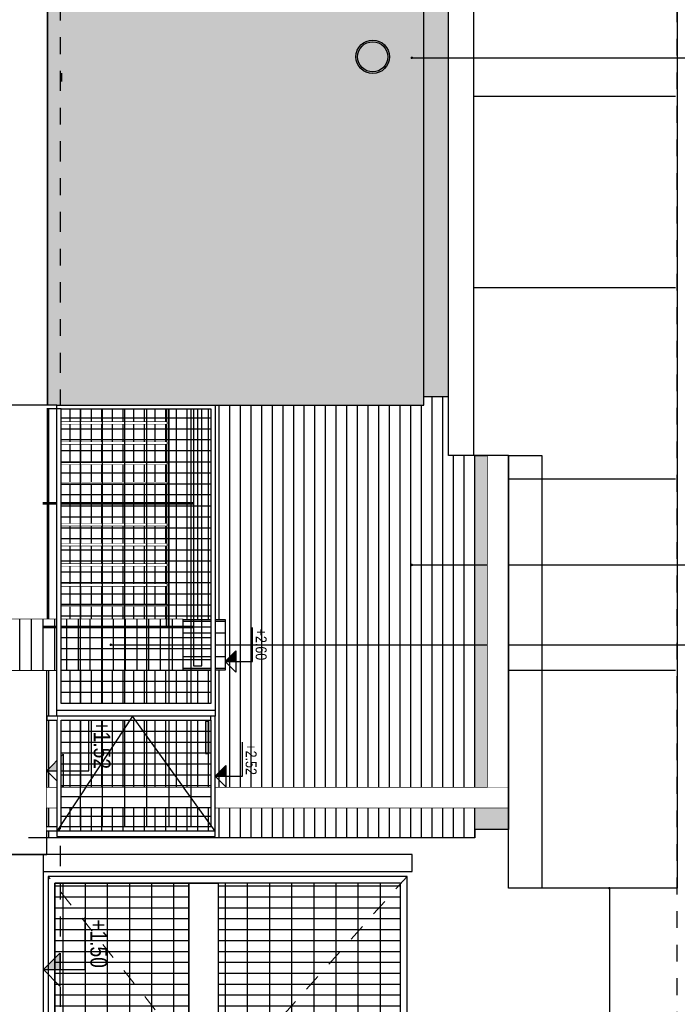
# Model space of a CAD drawing. Header units: millimetres. Extents: x 4617 to 4884, y 1258 to 1784.
# Tile 20 of 256: x 4708.99 to 4712.91, y 1268.82 to 1274.69. Entities that reach past the tile are written whole.
import ezdxf
from ezdxf.enums import TextEntityAlignment as Align

# ---------------------------------------------------------------- set-up
doc = ezdxf.new("R2010")
doc.units = ezdxf.units.MM
doc.header["$LTSCALE"] = 0.4
doc.set_wipeout_variables(frame=1)
for name, pattern in [('DASHDOT', [1, 0.5, -0.25, 0, -0.25]), ('DOT', [6.35, 0, -6.35]), ('RAYITAS', [0.375, 0.25, -0.125])]:
    doc.linetypes.add(name, pattern=pattern)
for name, color, linetype in [('00 AC - CUBIERTA', 1, 'Continuous'), ('200', 6, 'Continuous'), ('200cotas50', 1, 'Continuous'), ('A HERRERÍA', 4, 'Continuous'), ('A MURO', 1, 'Continuous'), ('A MURO VISTO', 2, 'Continuous'), ('A PROYECCION', 8, 'Continuous'), ('A PROYECCION 2', 2, 'Continuous'), ('Hatch Ladrillo Visto', 32, 'Continuous'), ('TXT', 3, 'Continuous'), ('TXT COTA', 3, 'Continuous')]:
    doc.layers.add(name, color=color, linetype=linetype)
doc.layers.add('04 gris', color=252, linetype='Continuous', lineweight=13)
doc.styles.add('ARIAL NARROW', font='ARIALN.TTF')
doc.styles.add('SaAS simplex', font='simplex.shx', dxfattribs={"width": 0.8})
doc.dimstyles.new('COTAS 125', dxfattribs={"dimscale": 0.01, "dimtxt": 15, "dimasz": 8, "dimexe": 5, "dimexo": 20, "dimgap": 10, "dimtad": 0, "dimzin": 9, "dimdsep": 46, "dimtxsty": 'SaAS simplex', "dimblk": 'OBLIQUE', "dimcen": 0, "dimclrd": 8, "dimclre": 8, "dimclrt": 256, "dimadec": 1, "dimazin": 0, "dimtfac": 1, "dimtmove": 2, "dimatfit": 3, "dimldrblk": 'OBLIQUE', "dimfxl": 10, "dimlwd": -1, "dimlwe": -1, "dimarcsym": 0})
pattern_1 = [(5e-14, (1.36614, -1.12543), (1e-16, 0.132), [])]
pattern_2 = [(5e-14, (1.36618, -1.30033), (1e-16, 0.132), [])]

# ---------------------------------------------------------------- blocks, each defined once
blk = doc.blocks.new('_Oblique')
at = {"layer": 'TXT COTA', "color": 0, "lineweight": -2}
blk.add_line((-0.5, -0.5), (0.5, 0.5), dxfattribs=at)
blk = doc.blocks.new('Nivel corte')
at = {"color": 0}
for p, q in [((0, 0.2), (0.25, 0.2)), ((0, 0), (0, 0.2)), ((0.0784, 0.0784), (-0.0784, 0.0784)), ((0, 0), (-0.0784, 0.0784)), ((0, 0), (0.0784, 0.0784))]:
    blk.add_line(p, q, dxfattribs=at)
blk.add_solid([(0, 0), (0.0784, 0.0784), (0, 0.0784), (0.0784, 0.0784)], dxfattribs=at)
at = {"color": 0, "style": 'ARIAL NARROW', "flags": 4}
blk.add_attdef('NIVEL', text='', height=0.08, dxfattribs=at).set_placement((0.125, 0.2), align=Align.BOTTOM_CENTER)
blk = doc.blocks.new('Portones grandes')
at = {"layer": 'A HERRERÍA'}
h = blk.add_hatch(dxfattribs=at)
h.set_pattern_fill('_USER', color=254, scale=0.132, angle=90, pattern_type=0)
h.set_pattern_definition(pattern_1)
h.paths.add_polyline_path([(1.2222, -0.04), (0.04, -0.04), (0.04, -1.1254), (1.2222, -1.1254)])
h = blk.add_hatch(dxfattribs=at)
h.set_pattern_fill('_USER', color=254, scale=0.065, angle=180, pattern_type=0)
h.set_pattern_definition([(90, (0.63108, -1.300426), (-0.065, 2e-17), [])])
h.paths.add_polyline_path([(1.2222, -0.04), (0.04, -0.04), (0.04, -1.1254), (1.2222, -1.1254)])
h.paths.add_polyline_path([(0.04, -1.3005), (1.2222, -1.3005), (1.2222, -2.1), (0.04, -2.1)])
h = blk.add_hatch(dxfattribs=at)
h.set_pattern_fill('_USER', color=254, scale=0.132, angle=90, pattern_type=0)
h.set_pattern_definition(pattern_1)
h.paths.add_polyline_path([(1.3022, -0.04), (2.4843, -0.04), (2.4843, -1.1254), (1.3022, -1.1254)])
h = blk.add_hatch(dxfattribs=at)
h.set_pattern_fill('_USER', color=254, scale=0.065, angle=180, pattern_type=0)
h.set_pattern_definition([(90, (1.893237, -1.125426), (-0.065, 2e-17), [])])
h.paths.add_polyline_path([(1.3022, -0.04), (2.4843, -0.04), (2.4843, -1.1254), (1.3022, -1.1254)])
h.paths.add_polyline_path([(2.4843, -1.3005), (1.3022, -1.3005), (1.3022, -2.1), (2.4843, -2.1)])
h = blk.add_hatch(dxfattribs=at)
h.set_pattern_fill('_USER', color=254, scale=0.132, angle=90, pattern_type=0)
h.set_pattern_definition(pattern_2)
h.paths.add_polyline_path([(0.04, -1.3005), (1.2222, -1.3005), (1.2222, -2.1), (0.04, -2.1)])
h = blk.add_hatch(dxfattribs=at)
h.set_pattern_fill('_USER', color=254, scale=0.132, angle=90, pattern_type=0)
h.set_pattern_definition(pattern_2)
h.paths.add_polyline_path([(2.4843, -1.3005), (1.3022, -1.3005), (1.3022, -2.1), (2.4843, -2.1)])
at = {"layer": '04 gris', "linetype": 'RAYITAS', "ltscale": 0.3}
for points in [[(0, 0), (1.2622, -1.1253), (0, -2.14)], [(2.5243, 0), (1.2622, -1.1253), (2.5243, -2.14)]]:
    blk.add_lwpolyline(points, dxfattribs=at)
at = {"layer": 'A HERRERÍA'}
for points in [[(1.2622, 0), (0, 0), (0, -2.14), (1.2622, -2.14)], [(1.2622, 0), (2.5243, 0), (2.5243, -2.14), (1.2622, -2.14)], [(1.2222, -0.04), (0.04, -0.04), (0.04, -2.1), (1.2222, -2.1)], [(1.2222, -0.04), (0.04, -0.04), (0.04, -1.1254), (1.2222, -1.1254)], [(1.3022, -0.04), (2.4843, -0.04), (2.4843, -2.1), (1.3022, -2.1)], [(1.3022, -0.04), (2.4843, -0.04), (2.4843, -1.1254), (1.3022, -1.1254)], [(0.04, -1.3005), (1.2222, -1.3005), (1.2222, -2.1), (0.04, -2.1)], [(2.4843, -1.3005), (1.3022, -1.3005), (1.3022, -2.1), (2.4843, -2.1)]]:
    blk.add_lwpolyline(points, close=True, dxfattribs=at)
at = {"layer": 'A HERRERÍA', "elevation": 0}
for points in [[(1.2222, -1.3003), (0.04, -1.3005), (0.04, -1.1255), (1.2222, -1.1253)], [(1.0541, -1.1915), (1.0541, -1.1713), (1.1812, -1.1713), (1.1812, -1.1915)], [(1.3022, -1.3003), (2.4843, -1.3005), (2.4843, -1.1255), (1.3022, -1.1253)], [(1.4702, -1.1915), (1.4702, -1.1713), (1.3431, -1.1713), (1.3431, -1.1915)]]:
    blk.add_lwpolyline(points, close=True, dxfattribs=at)
at = {"layer": 'A HERRERÍA'}
blk.add_circle((1.1715, -1.2316), 0.00969, dxfattribs=at)
blk = doc.blocks.new('porton2')
at = {"color": 251}
for points in [[(-387.4113, 4611.6995), (-387.4113, 4612.6432), (-387.4542, 4612.6432), (-387.4542, 4611.7245), (-387.4542, 4611.6995)], [(-386.7183, 4611.6395), (-386.7183, 4611.6995), (-386.6933, 4611.6995), (-386.6933, 4611.6395)]]:
    blk.add_wipeout(points, dxfattribs=at)
for points in [[(-387.4542, 4612.6432), (-389.2107, 4612.6432), (-389.2107, 4612.6182), (-387.4542, 4612.6182)], [(-387.4113, 4611.6995), (-387.4113, 4612.6432), (-387.3793, 4612.6432), (-387.3793, 4611.6995)]]:
    blk.add_wipeout(points, dxfattribs=at)
at = {"layer": 'A HERRERÍA'}
blk.add_line((-387.4113, 4612.6432), (-387.4113, 4611.6995), dxfattribs=at)
at = {"color": 251}
for points in [[(-389.2107, 4612.6432), (-389.2331, 4612.6432), (-389.2331, 4611.6995), (-389.2107, 4611.6995)], [(-387.3793, 4611.6995), (-387.3793, 4612.6432), (-387.3543, 4612.6432), (-387.3544, 4611.6995)]]:
    blk.add_wipeout(points, dxfattribs=at)
for points in [[(-388.3701, 4612.6432), (-388.3701, 4612.6182), (-389.2331, 4612.6182), (-389.2331, 4612.6432)], [(-387.3793, 4611.6995), (-387.3793, 4612.585), (-387.3543, 4612.585), (-387.3543, 4611.6995)], [(-389.2107, 4611.7245), (-389.2107, 4611.6995), (-387.4542, 4611.6995), (-387.4542, 4611.7245)]]:
    blk.add_wipeout(points, dxfattribs=at)
at = {"layer": 'A HERRERÍA', "color": 254}
for p, q in [((-388.3043, 4611.7242), (-388.3043, 4612.6182)), ((-388.2393, 4611.7242), (-388.2393, 4612.6182)), ((-388.1743, 4611.7242), (-388.1743, 4612.6182)), ((-388.1067, 4611.7245), (-388.1067, 4612.6185)), ((-388.0417, 4611.7245), (-388.0417, 4612.6185)), ((-388.0417, 4611.7245), (-388.0417, 4612.6185)), ((-388.0417, 4611.7245), (-388.0417, 4612.6185)), ((-387.9767, 4611.7245), (-387.9767, 4612.6185)), ((-387.9117, 4611.7245), (-387.9117, 4612.6185)), ((-387.8467, 4611.7245), (-387.8467, 4612.6185)), ((-387.7817, 4611.7245), (-387.7817, 4612.6185)), ((-387.7167, 4611.7245), (-387.7167, 4612.6185)), ((-387.7167, 4611.7245), (-387.7167, 4612.6185)), ((-387.6517, 4611.7245), (-387.6517, 4612.6185)), ((-387.5867, 4611.7245), (-387.5867, 4612.6185)), ((-387.5217, 4611.7245), (-387.5217, 4612.6185))]:
    blk.add_line(p, q, dxfattribs=at)
at = {"color": 251}
for points in [[(-386.6933, 4612.6432), (-387.3543, 4612.6432), (-387.3543, 4612.6179), (-386.7183, 4612.6185), (-386.7183, 4612.6059), (-386.6933, 4612.6059)], [(-389.2331, 4611.6995), (-389.2331, 4611.6395), (-389.2107, 4611.6395), (-389.2107, 4611.6995)], [(-387.3543, 4611.7245), (-386.7322, 4611.7245), (-386.7182, 4611.7245), (-386.7182, 4611.6995), (-387.3543, 4611.6995)]]:
    blk.add_wipeout(points, dxfattribs=at)
at = {"layer": 'A PROYECCION 2'}
h = blk.add_hatch(color=8, dxfattribs=at)
h.dxf.hatch_style = 1
h.paths.add_polyline_path([(-387.3457, 4612.6059), (-387.3457, 4612.585), (-387.1557, 4612.585), (-387.1557, 4612.6059)])
at = {"layer": 'A HERRERÍA', "color": 254}
for p, q in [((-387.3543, 4611.7245), (-387.3543, 4612.6185)), ((-387.2893, 4611.7245), (-387.2893, 4612.6185)), ((-387.2243, 4611.7245), (-387.2243, 4612.6185)), ((-387.1593, 4611.7245), (-387.1593, 4612.6185)), ((-387.0943, 4611.7245), (-387.0943, 4612.6185)), ((-387.0943, 4611.7245), (-387.0943, 4612.6185)), ((-387.0293, 4611.7245), (-387.0293, 4612.6185)), ((-386.9643, 4611.7245), (-386.9643, 4612.6185)), ((-386.8993, 4611.7245), (-386.8993, 4612.6185)), ((-386.8343, 4611.7245), (-386.8343, 4612.6185)), ((-386.7833, 4611.7245), (-386.7833, 4612.6185)), ((-386.7833, 4611.7245), (-386.7833, 4612.6185))]:
    blk.add_line(p, q, dxfattribs=at)
at = {"layer": 'A HERRERÍA'}
blk.add_lwpolyline([(-387.3543, 4612.6182), (-387.3793, 4612.6182)], dxfattribs=at)
at = {"layer": 'TXT COTA', "color": 2}
blk.add_lwpolyline([(-387.3457, 4612.6059), (-387.3457, 4612.585), (-387.1557, 4612.585), (-387.1557, 4612.6059)], close=True, dxfattribs=at)
at = {"color": 251}
for points in [[(-386.6933, 4612.6432), (-386.6613, 4612.6432), (-386.6613, 4611.6995), (-386.6933, 4611.6995)], [(-389.2331, 4611.6994), (-389.2331, 4611.7244), (-388.3701, 4611.7245), (-388.3701, 4611.6995)]]:
    blk.add_wipeout(points, dxfattribs=at)
at = {"layer": 'A HERRERÍA'}
h = blk.add_hatch(dxfattribs=at)
h.set_pattern_fill('_USER', color=254, scale=0.132, angle=360, pattern_type=0)
h.set_pattern_definition([(5e-14, (-361.6533, 4729.15413), (1e-16, 0.132), [])])
h.paths.add_polyline_path([(-387.4542, 4612.5745), (-387.4542, 4611.7241), (-389.2107, 4611.7241), (-389.2107, 4612.5743)])
h = blk.add_hatch(dxfattribs=at)
h.set_pattern_fill('_USER', color=254, scale=0.132, angle=360, pattern_type=0)
h.set_pattern_definition([(5e-14, (-362.40576, 4729.15413), (1e-16, 0.132), [])])
h.paths.add_polyline_path([(-387.3543, 4612.5746), (-387.3543, 4611.7246), (-386.7183, 4611.7241), (-386.7183, 4612.5743)])
for p, q in [((-386.6933, 4612.6432), (-386.6933, 4611.6395)), ((-389.2331, 4611.6995), (-389.2331, 4611.6395)), ((-389.2107, 4611.7245), (-389.2107, 4611.6395)), ((-386.7183, 4611.6995), (-386.7183, 4611.6395))]:
    blk.add_line(p, q, dxfattribs=at)
at = {"layer": 'A HERRERÍA', "color": 254}
for p, q in [((-389.1567, 4611.7245), (-389.1567, 4612.6185)), ((-389.1567, 4611.7245), (-389.1567, 4612.6185)), ((-389.0919, 4611.7242), (-389.0919, 4612.6182)), ((-389.0917, 4611.7245), (-389.0917, 4612.6185)), ((-389.0269, 4611.7242), (-389.0269, 4612.6182)), ((-388.9619, 4611.7242), (-388.9619, 4612.6182)), ((-388.8943, 4611.7242), (-388.8943, 4612.6182)), ((-388.8293, 4611.7242), (-388.8293, 4612.6182)), ((-388.7643, 4611.7242), (-388.7643, 4612.6182)), ((-388.6993, 4611.7242), (-388.6993, 4612.6182)), ((-388.6318, 4611.7242), (-388.6318, 4612.6182)), ((-388.5668, 4611.7242), (-388.5668, 4612.6182)), ((-388.5018, 4611.7242), (-388.5018, 4612.6182)), ((-388.4368, 4611.7242), (-388.4368, 4612.6182)), ((-388.3693, 4611.7242), (-388.3693, 4612.6182))]:
    blk.add_line(p, q, dxfattribs=at)
at = {"layer": 'A HERRERÍA'}
for points in [[(-387.3793, 4612.6432), (-387.3793, 4611.6995), (-389.2331, 4611.6995), (-389.2331, 4612.6432)], [(-389.2107, 4612.6182), (-387.4542, 4612.6182), (-387.4542, 4611.7245), (-389.2107, 4611.7245)], [(-387.3543, 4611.7247), (-387.3543, 4612.6182), (-386.7183, 4612.6179), (-386.7183, 4611.7245)]]:
    blk.add_lwpolyline(points, close=True, dxfattribs=at)
blk.add_lwpolyline([(-386.6613, 4611.6995), (-386.6613, 4612.6432), (-387.3793, 4612.6432), (-387.3793, 4611.6995), (-386.6613, 4611.6995)], dxfattribs=at)
at = {"layer": 'A HERRERÍA', "color": 254, "ltscale": 0.5}
blk.add_lwpolyline([(-386.6933, 4612.6432), (-387.3793, 4612.1497), (-386.6933, 4611.6995)], dxfattribs=at)
at = {"color": 251}
blk.add_wipeout([(-387.3793, 4611.6395), (-387.3793, 4611.6995), (-387.3543, 4611.6995), (-387.3543, 4611.6395)], dxfattribs=at)
at = {"layer": 'A HERRERÍA'}
blk.add_line((-387.3793, 4611.6995), (-387.3793, 4611.6395), dxfattribs=at)
blk.add_lwpolyline([(-387.3793, 4611.6395), (-387.3543, 4611.6395), (-387.3543, 4611.6995)], dxfattribs=at)
blk = doc.blocks.new('Baranda larga')
at = {"color": 2}
for points in [[(-0.945, -34.3233), (-0.945, -35.8775), (-0.995, -35.8775), (-0.995, -34.3233)], [(-0.795, -34.3233), (-0.795, -35.6515), (-0.785, -35.6515), (-0.785, -34.3233)], [(-0.155, -34.3233), (-0.155, -35.6515), (-0.145, -35.6515), (-0.145, -34.3233)]]:
    blk.add_lwpolyline(points, dxfattribs=at)
at = {"color": 6}
for points in [[(-0.0478, -34.9054), (-0.945, -34.9054), (-0.945, -34.9154), (-0.0478, -34.9154)], [(-0.0478, -35.6415), (-0.945, -35.6415), (-0.945, -35.6515), (-0.0478, -35.6515)]]:
    blk.add_lwpolyline(points, dxfattribs=at)
at = {"layer": 'A PROYECCION'}
for points in [[(-0.785, -34.4364), (-0.155, -34.4364), (-0.155, -34.4244), (-0.785, -34.4244)], [(-0.785, -34.5564), (-0.155, -34.5564), (-0.155, -34.5444), (-0.785, -34.5444)], [(-0.785, -34.6764), (-0.155, -34.6764), (-0.155, -34.6644), (-0.785, -34.6644)], [(-0.785, -34.7964), (-0.155, -34.7964), (-0.155, -34.7844), (-0.785, -34.7844)], [(-0.785, -35.0428), (-0.155, -35.0428), (-0.155, -35.0308), (-0.785, -35.0308)], [(-0.785, -35.1628), (-0.155, -35.1628), (-0.155, -35.1508), (-0.785, -35.1508)], [(-0.785, -35.2828), (-0.155, -35.2828), (-0.155, -35.2708), (-0.785, -35.2708)], [(-0.785, -35.4028), (-0.155, -35.4028), (-0.155, -35.3908), (-0.785, -35.3908)], [(-0.785, -35.5228), (-0.155, -35.5228), (-0.155, -35.5108), (-0.785, -35.5108)]]:
    blk.add_lwpolyline(points, close=True, dxfattribs=at)
for points in [[(-0.785, -34.4364), (-0.155, -34.4364), (-0.155, -34.4244), (-0.785, -34.4244)], [(-0.785, -34.5564), (-0.155, -34.5564), (-0.155, -34.5444), (-0.785, -34.5444)], [(-0.785, -34.6764), (-0.155, -34.6764), (-0.155, -34.6644), (-0.785, -34.6644)], [(-0.785, -34.7964), (-0.155, -34.7964), (-0.155, -34.7844), (-0.785, -34.7844)], [(-0.785, -35.0428), (-0.155, -35.0428), (-0.155, -35.0308), (-0.785, -35.0308)], [(-0.785, -35.1628), (-0.155, -35.1628), (-0.155, -35.1508), (-0.785, -35.1508)], [(-0.785, -35.2828), (-0.155, -35.2828), (-0.155, -35.2708), (-0.785, -35.2708)], [(-0.785, -35.4028), (-0.155, -35.4028), (-0.155, -35.3908), (-0.785, -35.3908)], [(-0.785, -35.5228), (-0.155, -35.5228), (-0.155, -35.5108), (-0.785, -35.5108)]]:
    blk.add_wipeout(points).dxf.layer = 'A PROYECCION'

msp = doc.modelspace()

# ---------------------------------------------------------------- hatches: boundary and pattern name
at = {"layer": 'A MURO VISTO'}
h = msp.add_hatch(color=117, dxfattribs=at)
h.dxf.hatch_style = 1
h.paths.add_polyline_path([(4711.4023, 1272.3919), (4711.4015, 1284.49), (4709.1569, 1284.49), (4709.1569, 1272.3919)])
h.paths.add_polyline_path([(4710.0418, 1279.8274), (4711.0968, 1279.8274), (4711.0968, 1277.8774), (4710.0418, 1277.8774)], flags=16)
h.paths.add_polyline_path([(4710.0418, 1281.9074), (4710.0418, 1283.3624), (4711.0967, 1283.3624), (4711.0967, 1281.9074)], flags=16)
h = msp.add_hatch(color=253, dxfattribs=at)
h.dxf.hatch_style = 1
h.paths.add_polyline_path([(4711.5477, 1272.4419), (4711.5477, 1284.49), (4711.4019, 1284.49), (4711.4019, 1272.4419)])
h = msp.add_hatch(color=253, dxfattribs=at)
h.dxf.hatch_style = 1
h.paths.add_polyline_path([(4711.0968, 1274.5578, 1), (4711.0968, 1274.3778, 1)])
h = msp.add_hatch(color=252, dxfattribs=at)
h.dxf.hatch_style = 1
h.paths.add_polyline_path([(4711.7055, 1272.0915), (4711.9055, 1272.0915), (4711.9055, 1269.8619), (4711.7055, 1269.8619)])
at = {"layer": 'Hatch Ladrillo Visto'}
h = msp.add_hatch(dxfattribs=at)
h.set_pattern_fill('LINE', color=256, scale=0.02, angle=-180, style=0)
h.set_pattern_definition([(90, (97.41372, 863.74182), (-0.0635, 1e-16), [])])
h.paths.add_polyline_path([(4711.4019, 1272.3908), (4709.1579, 1272.3931), (4709.1559, 1271.1121), (4709.9168, 1271.1121), (4709.9168, 1270.8121), (4709.1518, 1270.8121), (4709.154, 1269.8119), (4711.7055, 1269.8119), (4711.7055, 1272.0915), (4711.5477, 1272.0917), (4711.5479, 1272.4419), (4711.4019, 1272.4419)])
h.paths.add_polyline_path([(4709.9669, 1271.1121), (4710.2169, 1271.1121), (4710.2169, 1270.8121), (4709.9669, 1270.8121)], flags=16)

# ---------------------------------------------------------------- linework, layer by layer
at = {"layer": '00 AC - CUBIERTA'}
msp.add_lwpolyline([(4710.2169, 1271.114), (4710.2169, 1270.8121), (4706.9819, 1270.8121), (4706.9819, 1271.114)], close=True, dxfattribs=at)
at = {"layer": 'A HERRERÍA'}
msp.add_line((4709.2419, 1274.3203), (4709.2419, 1274.3703), dxfattribs=at)
msp.add_lwpolyline([(4709.1569, 1271.1121), (4709.1569, 1306.7754)], dxfattribs=at)
msp.add_lwpolyline([(4711.3313, 1269.6119), (4711.3313, 1269.7119), (4709.1313, 1269.7119), (4709.1313, 1269.6119)], close=True, dxfattribs=at)
at = {"layer": 'A MURO', "color": 252}
for p, q in [((4711.6971, 1274.2322), (4712.9029, 1274.2322)), ((4711.6971, 1273.0922), (4712.9029, 1273.0922)), ((4711.9055, 1271.9522), (4712.9029, 1271.9522)), ((4711.9055, 1270.8122), (4712.9029, 1270.8122))]:
    msp.add_line(p, q, dxfattribs=at)
at = {"layer": 'A MURO'}
for points in [[(4712.1049, 1272.0915), (4712.1049, 1269.5117), (4711.9055, 1269.5117), (4711.9055, 1272.0915)], [(4709.9669, 1270.8121), (4709.9669, 1271.114), (4706.9819, 1271.114), (4706.9819, 1270.8121)], [(4708.939, 1270.8121), (4708.939, 1269.7119), (4709.1529, 1269.7119), (4709.1529, 1270.8121)], [(4709.1329, 1267.1349), (4709.1329, 1269.7119), (4707.9119, 1269.7119), (4707.9119, 1266.7439)]]:
    msp.add_lwpolyline(points, close=True, dxfattribs=at)
at = {"layer": 'A MURO VISTO', "color": 1}
msp.add_lwpolyline([(4711.6971, 1303.0316), (4711.6971, 1293.3871), (4711.9547, 1293.3871), (4711.9551, 1284.7899), (4711.6971, 1284.7899), (4711.6971, 1272.0917)], dxfattribs=at)
at = {"layer": 'A MURO VISTO'}
for points in [[(4711.4019, 1272.3919), (4711.4019, 1284.4899), (4709.1569, 1284.4899), (4709.1569, 1272.3919)], [(4711.7055, 1272.0915), (4711.9055, 1272.0915), (4711.9055, 1269.8619), (4711.7055, 1269.8619)], [(4711.9055, 1270.1117), (4711.9055, 1269.9917), (4709.1529, 1269.9917), (4709.1529, 1270.1117)]]:
    msp.add_lwpolyline(points, close=True, dxfattribs=at)
for points in [[(4711.4019, 1272.4419), (4711.5477, 1272.4419)], [(4711.7055, 1269.8619), (4711.7055, 1269.8119), (4709.0439, 1269.8119)]]:
    msp.add_lwpolyline(points, dxfattribs=at)
for radius in [0.1, 0.09]:
    msp.add_circle((4711.0968, 1274.4678), radius, dxfattribs=at)
at = {"layer": 'TXT', "color": 253, "linetype": 'DOT', "ltscale": 0.01}
msp.add_line((4712.9127, 1264.0749), (4712.9127, 1304.1226), dxfattribs=at)

# ---------------------------------------------------------------- block references
at = {"xscale": -1, "rotation": 269.9999999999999}
msp.add_blockref('Portones grandes', (4711.3013, 1267.0576), dxfattribs=at)
at = {"layer": '200cotas50'}
ref = msp.add_blockref('Nivel corte', (4710.2169, 1270.8629), dxfattribs=dict(at, xscale=-0.8125, yscale=0.8125, zscale=0.8125, rotation=269.9999999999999))
ref.add_attrib('NIVEL', '+2.60', dxfattribs={"layer": '0', "color": 0, "height": 0.065, "rotation": 270, "style": 'ARIAL NARROW', "flags": 4}).set_placement((4710.3794, 1270.965), align=Align.BOTTOM_CENTER)
ref = msp.add_blockref('Nivel corte', (4709.1529, 1270.2119), dxfattribs=dict(at, xscale=-1.25, yscale=1.25, zscale=1.25, rotation=269.9999999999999))
ref.add_attrib('NIVEL', '+1.52', dxfattribs={"layer": '0', "color": 0, "height": 0.1, "rotation": 270, "style": 'ARIAL NARROW', "flags": 4}).set_placement((4709.4029, 1270.367), align=Align.BOTTOM_CENTER)
ref = msp.add_blockref('Nivel corte', (4710.1569, 1270.1791), dxfattribs=dict(at, xscale=-0.8125, yscale=0.8125, zscale=0.8125, rotation=269.9999999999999))
ref.add_attrib('NIVEL', '+2.52', dxfattribs={"layer": '0', "color": 0, "height": 0.065, "rotation": 270, "style": 'ARIAL NARROW', "flags": 4}).set_placement((4710.3194, 1270.2811), align=Align.BOTTOM_CENTER)
ref = msp.add_blockref('Nivel corte', (4709.1329, 1269.0266), dxfattribs=dict(at, xscale=-1.25, yscale=1.25, zscale=1.25, rotation=269.9999999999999))
ref.add_attrib('NIVEL', '+1.50', dxfattribs={"layer": '0', "color": 0, "height": 0.1, "rotation": 270, "style": 'ARIAL NARROW', "flags": 4}).set_placement((4709.3829, 1269.1817), align=Align.BOTTOM_CENTER)

# ---------------------------------------------------------------- leaders
at = {"layer": 'A HERRERÍA', "color": 254, "ltscale": 0.5}
for points in [[(4711.3296, 1274.462), (4713.6533, 1274.462), (4713.6533, 1276.3975)], [(4711.3296, 1271.4388), (4713.6533, 1271.4388), (4713.6533, 1274.2518)]]:
    msp.add_leader(points, dimstyle='COTAS 125', override={"dimtxt": 5, "dimasz": 6, "dimldrblk": 'DotSmall'}, dxfattribs=at)
at = {"layer": 'TXT'}
msp.add_leader([(4712.5078, 1269.5119), (4712.5104, 1267.2331), (4712.5104, 1262.8678)], dimstyle='COTAS 125', override={"dimtxt": 5, "dimasz": 6, "dimldrblk": 'DotSmall'}, dxfattribs=at)

# ---------------------------------------------------------------- next in the draw order: wipeouts: each hides what was drawn before it
msp.add_wipeout([(4710.2169, 1271.114), (4710.2169, 1270.8121), (4706.9819, 1270.8121), (4706.9819, 1271.114)]).dxf.layer = '00 AC - CUBIERTA'

# ---------------------------------------------------------------- next in the draw order: hatches: boundary and pattern name
at = {"layer": 'Hatch Ladrillo Visto'}
h = msp.add_hatch(dxfattribs=at)
h.set_pattern_fill('_USER', color=256, scale=0.07, pattern_type=0)
h.set_pattern_definition([(270, (125.531744, 919.640546), (0.07, -9e-17), [])])
h.paths.add_polyline_path([(4709.9669, 1270.8121), (4709.9669, 1271.114), (4706.9819, 1271.114), (4706.9819, 1270.8121)])
h = msp.add_hatch(dxfattribs=at)
h.set_pattern_fill('_USER', color=256, scale=0.07, angle=90, pattern_type=0)
h.set_pattern_definition([(360, (4710.2169, 1270.96302), (1e-16, 0.07), [])])
h.paths.add_polyline_path([(4710.2169, 1271.114), (4710.2169, 1270.8121), (4709.9669, 1270.8121), (4709.9669, 1271.114)])

# ---------------------------------------------------------------- next in the draw order: linework, layer by layer
at = {"layer": '200', "color": 2, "linetype": 'DASHDOT', "ltscale": 0.6}
msp.add_lwpolyline([(4709.2329, 1328.5639), (4709.2329, 1261.1689)], dxfattribs=at)
at = {"layer": 'A MURO'}
msp.add_lwpolyline([(4710.2169, 1271.114), (4710.2169, 1270.8121), (4709.9669, 1270.8121), (4709.9669, 1271.114)], close=True, dxfattribs=at)

# ---------------------------------------------------------------- next in the draw order: block references
at = {"color": 6, "xscale": -1}
msp.add_blockref('Baranda larga', (4709.0821, 1306.7154), dxfattribs=at)

# ---------------------------------------------------------------- next in the draw order: linework, layer by layer
at = {"layer": 'A MURO VISTO'}
msp.add_lwpolyline([(4708.9169, 1272.394), (4709.1569, 1272.394)], dxfattribs=at)

# ---------------------------------------------------------------- next in the draw order: leaders
at = {"layer": 'TXT'}
msp.add_leader([(4709.5347, 1270.963), (4713.6533, 1270.963), (4713.6533, 1269.0597)], dimstyle='COTAS 125', override={"dimtxt": 5, "dimasz": 6, "dimldrblk": 'DotSmall'}, dxfattribs=at)

# ---------------------------------------------------------------- next in the draw order: wipeouts: each hides what was drawn before it
msp.add_wipeout([(4711.9055, 1270.1117), (4711.9055, 1269.9917), (4709.1529, 1269.9917), (4709.1529, 1270.1117)]).dxf.layer = 'A MURO VISTO'

# ---------------------------------------------------------------- next in the draw order: linework, layer by layer
at = {"layer": 'A MURO VISTO'}
msp.add_lwpolyline([(4711.9029, 1272.0917), (4711.9029, 1270.1117), (4711.7829, 1270.1117), (4711.7829, 1272.0917)], close=True, dxfattribs=at)

# ---------------------------------------------------------------- next in the draw order: block references
at = {"layer": '00 AC - CUBIERTA', "rotation": 269.9999999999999}
msp.add_blockref('porton2', (97.5137, 883.1588), dxfattribs=at)

# ---------------------------------------------------------------- next in the draw order: wipeouts: each hides what was drawn before it
msp.add_wipeout([(4711.9029, 1272.0917), (4711.9029, 1270.1117), (4711.7829, 1270.1117), (4711.7829, 1272.0917)]).dxf.layer = 'A MURO VISTO'

# ---------------------------------------------------------------- next in the draw order: linework, layer by layer
at = {"layer": 'A MURO VISTO', "color": 1}
msp.add_lwpolyline([(4712.9129, 1304.1226), (4712.9129, 1269.5119), (4711.9055, 1269.5119), (4711.9055, 1272.0915), (4711.5477, 1272.0917), (4711.5477, 1284.7899), (4711.8055, 1284.7902), (4711.8055, 1293.3871), (4711.5477, 1293.3871), (4711.5477, 1303.0316), (4712.1049, 1303.0315), (4712.1049, 1304.1226), (4712.9129, 1304.1226)], dxfattribs=at)

doc.saveas('drawing.dxf')
